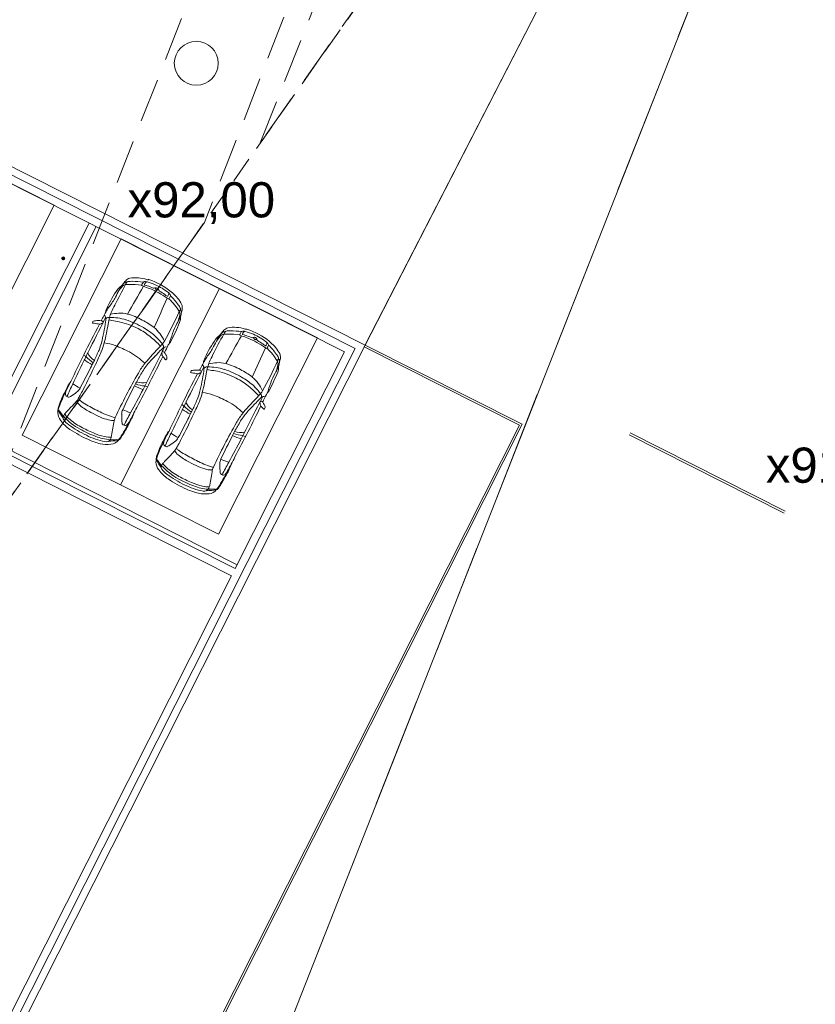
# Model space of a CAD drawing. Header units: metres. Extents: x 6541766 to 6542178, y 5894743 to 5895314.
# Tile 27 of 77: x 6541939 to 6541957, y 5895161 to 5895183. Entities that reach past the tile are written whole.
import ezdxf

# ---------------------------------------------------------------- set-up
doc = ezdxf.new("R2010")
doc.units = ezdxf.units.M
for name, pattern in [('1.0_0.5', [1.5, 1, -0.5]), ('2', [0.9, 0.6, -0.3]), ('DASHED', [0.75, 0.5, -0.25])]:
    doc.linetypes.add(name, pattern=pattern)
for name, color, linetype, lineweight in [('A-BALKONY', 7, 'Continuous', 9), ('A-BUDYNKI', 1, 'Continuous', 30), ('A-OPIS', 4, 'Continuous', 20), ('A-OZNACZENIA', 7, 'Continuous', 15), ('A-PZT', 4, 'Continuous', 9), ('IE - podklad', 8, 'Continuous', 9)]:
    doc.layers.add(name, color=color, linetype=linetype, lineweight=lineweight)
doc.layers.add('A-ZIELŃ - PROJ -B', color=7, linetype='Continuous', lineweight=13, true_color=0x91c200)
doc.layers.add('zadrzewienie  zakrzewienie', color=7, linetype='Continuous')
doc.layers.add('Zakres', color=7, linetype='Continuous')
doc.styles.add('MtXpl_Arial42', font='arial.ttf', dxfattribs={"height": 0.2})
doc.styles.add('MtXpl_Arial44', font='arial.ttf', dxfattribs={"height": 0.2})

# ---------------------------------------------------------------- blocks, each defined once
blk = doc.blocks.new('blok - podklad szary rfqfqw')
at = {"color": 8, "linetype": 'ByBlock', "lineweight": 9}
for p, q in [((6541940.948, 5895177.324), (6541941.166, 5895177.326)), ((6541941.166, 5895177.326), (6541941.314, 5895177.313)), ((6541943.18, 5895176.198), (6541943.398, 5895176.2)), ((6541943.398, 5895176.2), (6541943.546, 5895176.187))]:
    blk.add_line(p, q, dxfattribs=at)
at = {"color": 8, "linetype": 'Continuous', "lineweight": 9}
blk.add_circle((6541942.556, 5895182.356), 0.5, dxfattribs=at)
at = {"color": 8, "linetype": 'ByBlock', "lineweight": 9}
for centre, radius, start, end in [((6541952.823, 5895170.74), 13.578, 150.9963, 153.2126), ((6541940.615, 5895177.55), 0.348, 307.6735, 318.3626), ((6541941.163, 5895177.048), 0.395, 126.654, 143.9539), ((6541939.83, 5895178.133), 1.325, 322.0529, 325.0263), ((6541940.964, 5895177.207), 0.118, 97.7018, 137.1604), ((6541941.242, 5895177.113), 0.418, 126.7249, 141.3061), ((6541940.963, 5895177.327), 0.0527, 73.7972, 132.4717), ((6541941.251, 5895177.19), 0.331, 145.462, 156.0856), ((6541941.007, 5895177.355), 0.0372, 102.4079, 143.3522), ((6541941.062, 5895177.345), 0.124, 98.2475, 124.0206), ((6541941.078, 5895176.984), 0.415, 86.6932, 100.9493), ((6541941.182, 5895176.674), 0.806, 71.743, 99.8714), ((6541941.123, 5895175.858), 1.541, 81.4442, 90.7856), ((6541941.322, 5895177.311), 0.0088, 164.7042, 245.9568), ((6541941.562, 5895177.223), 0.264, 144.8413, 159.9772), ((6541941.374, 5895177.355), 0.0338, 109.6857, 144.7091), ((6541941.396, 5895177.268), 0.124, 69.9119, 105.6816), ((6541941.484, 5895177.295), 0.113, 139.8543, 163.2075), ((6541941.387, 5895177.325), 0.0108, 166.4346, 255.6616), ((6541941.716, 5895178.254), 0.996, 250.544, 254.0262), ((6541941.431, 5895177.342), 0.0425, 80.933, 142.1218), ((6541941.493, 5895177.616), 0.186, 251.6422, 258.6273), ((6541941.255, 5895176.555), 0.849, 64.3541, 77.513), ((6541941.457, 5895177.448), 0.0144, 266.9138, 309.6833), ((6541941.471, 5895177.43), 0.00831, 72.0316, 123.5811), ((6541940.956, 5895175.876), 1.646, 51.4211, 71.6536), ((6541940.989, 5895175.91), 1.546, 52.817, 65.828), ((6541942.934, 5895175.695), 2.647, 144.8415, 155.8119), ((6541936.528, 5895179.198), 4.714, 332.7472, 334.9637), ((6541941.085, 5895176.954), 0.411, 128.7679, 139.9113), ((6541942.174, 5895176.166), 1.715, 139.1784, 144.2848), ((6541941.546, 5895176.829), 0.835, 147.2276, 153.3789), ((6542257.608, 5894997.165), 363.952, 150.33657, 150.45085), ((6541941.525, 5895177.698), 0.446, 242.4589, 247.3184), ((6541938.845, 5895170.317), 7.407, 69.0213, 70.2103), ((6541941.257, 5895176.596), 0.724, 63.835, 75.2088), ((6541940.755, 5895175.412), 1.966, 54.6101, 67.8423), ((6541941.593, 5895177.286), 0.0435, 246.9788, 297.4949), ((6541941.64, 5895177.191), 0.0632, 59.4717, 115.3444), ((6541941.647, 5895177.233), 0.02, 92.2251, 165.9563), ((6541941.659, 5895177.239), 0.0319, 181.498, 223.9562), ((6541941.673, 5895177.252), 0.0514, 223.5826, 279.7166), ((6541941.652, 5895177.201), 0.048, 19.4651, 65.1006), ((6541941.679, 5895177.218), 0.0164, 279.6996, 19.6907), ((6541941.537, 5895177.156), 0.172, 13.6329, 20.9085), ((6541941.734, 5895177.202), 0.0303, 190.5429, 236.9776), ((6541941.283, 5895176.361), 0.924, 53.1865, 61.9655), ((6541942.287, 5895177.691), 0.742, 232.6374, 238.211), ((6541941.755, 5895177.163), 0.184, 326.9753, 338.0407), ((6541941.854, 5895177.045), 0.119, 17.8029, 54.3335), ((6541941.883, 5895177.116), 0.0473, 332.8671, 32.1004), ((6541941.386, 5895176.409), 0.96, 31.6772, 51.657), ((6541939.431, 5895177.736), 1.464, 321.6617, 331.5953), ((6541886.887, 5895201.282), 60.122, 335.49981, 336.19438), ((6541941.942, 5895177.08), 0.0812, 233.7351, 255.9318), ((6541941.901, 5895177.068), 0.00955, 239.8542, 329.4997), ((6541941.925, 5895177.015), 0.0134, 257.3392, 341.8762), ((6541940.995, 5895176.005), 1.369, 30.9739, 46.7999), ((6541947.249, 5895174.395), 5.92, 153.1566, 153.7821), ((6541941.952, 5895177.075), 0.0162, 334.8862, 21.5381), ((6541940.982, 5895176.062), 1.412, 34.5445, 45.7122), ((6541942.038, 5895176.8), 0.2, 352.4136, 34.3621), ((6541945.742, 5895173.786), 5.997, 150.6343, 153.0573), ((6541940.773, 5895176.639), 0.289, 150.9479, 173.1771), ((6541941.107, 5895176.422), 0.666, 142.4813, 152.8011), ((6541941.288, 5895176.407), 0.725, 156.9265, 166.3646), ((6541940.901, 5895174.957), 1.721, 93.7164, 99.8537), ((6541945.708, 5895174.357), 5.597, 153.4367, 155.3466), ((6541940.822, 5895175.933), 0.743, 76.5909, 92.5269), ((6541940.583, 5895175.18), 1.532, 60.9142, 74.4075), ((6541934.575, 5895180.104), 8.317, 330.726, 335.9162), ((6541941.914, 5895176.666), 0.304, 23.9164, 40.4627), ((6541937.99, 5895178.539), 4.562, 336.3566, 337.1358), ((6541942.052, 5895176.652), 0.13, 348.9319, 26.2877), ((6541941.937, 5895176.694), 0.276, 334.1128, 6.028), ((6541942.168, 5895176.777), 0.0269, 337.3985, 27.3484), ((6541942.156, 5895176.724), 0.0565, 358.5026, 48.3534), ((6541942.685, 5895176.573), 0.482, 162.1507, 168.2498), ((6541941.85, 5895176.822), 0.389, 344.8433, 352.9035), ((6541961.623, 5895165.129), 24.084, 152.0333, 153.8952), ((6541990.961, 5895150.358), 56.868, 152.6877, 153.5478), ((6541940.238, 5895176.458), 0.0425, 154.4032, 183.647), ((6541940.201, 5895176.455), 0.00586, 173.5922, 267.7261), ((6541940.235, 5895176.459), 0.0396, 117.3669, 153.0892), ((6541940.429, 5895177.773), 1.343, 260.2247, 261.4986), ((6541940.262, 5895176.381), 0.122, 90.768, 111.7526), ((6541940.015, 5895174.798), 1.66, 78.2989, 82.5644), ((6541940.317, 5895176.096), 0.411, 88.2597, 97.9812), ((6541940.334, 5895175.909), 0.597, 84.0809, 90.4591), ((6541940.365, 5895176.451), 0.0304, 244.606, 322.1704), ((6541940.407, 5895176.41), 0.0286, 81.5385, 128.7153), ((6541940.389, 5895176.432), 0.0711, 59.4184, 84.3011), ((6541936.156, 5895177.084), 4.378, 345.6279, 352.0772), ((6541940.409, 5895176.466), 0.0281, 274.4925, 326.7644), ((6541940.407, 5895176.468), 0.0312, 326.4695, 54.0381), ((6541942.052, 5895175.74), 1.769, 151.7513, 155.9693), ((6541940.406, 5895176.552), 0.0912, 16.0976, 54.039), ((6541940.198, 5895176.534), 0.299, 349.6838, 8.3638), ((6541940.588, 5895176.46), 0.124, 107.1223, 136.9814), ((6541945.949, 5895175.314), 5.511, 168.3955, 170.545), ((6541942.982, 5895175.977), 2.473, 165.9351, 169.621), ((6541940.568, 5895176.508), 0.0718, 77.1636, 103.4208), ((6541940.69, 5895176.897), 0.394, 252.2748, 262.3775), ((6541940.608, 5895175.434), 1.144, 72.2014, 91.1899), ((6541938.401, 5895161.885), 14.792, 80.6548, 81.3015), ((6541940.407, 5895174.729), 1.795, 62.6038, 77.2692), ((6541940.154, 5895174.197), 2.462, 60.8251, 70.9669), ((6541940.535, 5895174.959), 1.749, 52.6704, 63.0759), ((6541938.651, 5895177.842), 3.784, 331.4013, 338.6038), ((6541943.367, 5895175.744), 1.431, 151.0155, 160.8095), ((6541938.945, 5895178.154), 3.606, 331.5595, 333.9945), ((6541938.39, 5895177.566), 3.904, 343.9419, 346.0894), ((6541941.963, 5895176.555), 0.231, 336.1971, 0.9515), ((6541942.459, 5895176.549), 0.265, 166.3701, 177.9414), ((6541936.269, 5895177.083), 4.33, 345.4753, 348.4915), ((6541940.477, 5895174.877), 1.632, 50.859, 62.4079), ((6541940.443, 5895174.78), 1.812, 49.7379, 59.7929), ((6541940.986, 5895175.648), 0.93, 24.6741, 48.9709), ((6541957.448, 5895170.973), 16.298, 161.2428, 162.1119), ((6541955.055, 5895169.614), 13.578, 150.9963, 153.2126), ((6541942.847, 5895176.424), 0.348, 307.6735, 318.3626), ((6541943.395, 5895175.923), 0.395, 126.654, 143.9539), ((6541942.062, 5895177.008), 1.325, 322.0529, 325.0263), ((6541943.196, 5895176.081), 0.118, 97.7018, 137.1604), ((6541943.474, 5895175.987), 0.418, 126.7249, 141.3061), ((6541943.195, 5895176.201), 0.0527, 73.7972, 132.4717), ((6541943.483, 5895176.064), 0.331, 145.462, 156.0856), ((6541943.24, 5895176.229), 0.0372, 102.4079, 143.3522), ((6541943.294, 5895176.219), 0.124, 98.2475, 124.0206), ((6541943.31, 5895175.858), 0.415, 86.6932, 100.9493), ((6541943.414, 5895175.548), 0.806, 71.743, 99.8714), ((6541943.355, 5895174.732), 1.541, 81.4442, 90.7856), ((6541943.794, 5895176.097), 0.264, 144.8413, 159.9772), ((6541943.606, 5895176.229), 0.0338, 109.6857, 144.7091), ((6541943.628, 5895176.142), 0.124, 69.9119, 105.6816), ((6541943.716, 5895176.169), 0.113, 139.8543, 163.2075), ((6541943.619, 5895176.199), 0.0108, 166.4346, 255.6616), ((6541943.664, 5895176.216), 0.0425, 80.933, 142.1218), ((6541943.725, 5895176.49), 0.186, 251.6422, 258.6273), ((6541943.487, 5895175.429), 0.849, 64.3541, 77.513), ((6541943.689, 5895176.322), 0.0144, 266.9138, 309.6833), ((6541943.703, 5895176.304), 0.00831, 72.0316, 123.5811), ((6541943.188, 5895174.75), 1.646, 51.4211, 71.6536), ((6541943.221, 5895174.784), 1.546, 52.817, 65.828), ((6541939.172, 5895176.321), 1.268, 337.5439, 345.1731), ((6541939.277, 5895176.277), 1.216, 336.696, 346.7109), ((6541940.352, 5895174.956), 1.047, 69.7307, 84.0219), ((6541940.027, 5895174.297), 2.366, 43.5203, 51.2583), ((6541939.843, 5895174.386), 2.508, 39.2625, 45.0905), ((6541941.261, 5895176.4), 0.676, 315.4871, 327.4462), ((6541941.72, 5895175.912), 0.0895, 344.8523, 43.4823), ((6541942.005, 5895175.905), 0.0996, 131.7349, 149.45), ((6541941.783, 5895176.122), 0.211, 317.4299, 334.4208), ((6541945.166, 5895174.569), 2.647, 144.8415, 155.8119), ((6541938.76, 5895178.072), 4.714, 332.7472, 334.9637), ((6541943.317, 5895175.828), 0.411, 128.7679, 139.9113), ((6541944.406, 5895175.04), 1.715, 139.1784, 144.2848), ((6541943.778, 5895175.703), 0.835, 147.2276, 153.3789), ((6542259.84, 5894996.039), 363.952, 150.33657, 150.45085), ((6541943.554, 5895176.185), 0.0088, 164.7042, 245.9568), ((6541943.757, 5895176.572), 0.446, 242.4589, 247.3184), ((6541941.077, 5895169.191), 7.407, 69.0213, 70.2103), ((6541943.948, 5895177.128), 0.996, 250.544, 254.0262), ((6541943.489, 5895175.47), 0.724, 63.835, 75.2088), ((6541942.988, 5895174.286), 1.966, 54.6101, 67.8423), ((6541943.825, 5895176.16), 0.0435, 246.9788, 297.4949), ((6541943.872, 5895176.065), 0.0632, 59.4717, 115.3444), ((6541943.879, 5895176.108), 0.02, 92.2251, 165.9563), ((6541943.891, 5895176.113), 0.0319, 181.498, 223.9562), ((6541943.906, 5895176.126), 0.0514, 223.5826, 279.7166), ((6541943.884, 5895176.076), 0.048, 19.4651, 65.1006), ((6541943.911, 5895176.092), 0.0164, 279.6996, 19.6907), ((6541943.769, 5895176.03), 0.172, 13.6329, 20.9085), ((6541943.966, 5895176.076), 0.0303, 190.5429, 236.9776), ((6541943.515, 5895175.235), 0.924, 53.1865, 61.9655), ((6541944.519, 5895176.565), 0.742, 232.6374, 238.211), ((6541943.987, 5895176.037), 0.184, 326.9753, 338.0407), ((6541944.086, 5895175.919), 0.119, 17.8029, 54.3335), ((6541944.115, 5895175.99), 0.0473, 332.8671, 32.1004), ((6541943.618, 5895175.283), 0.96, 31.6772, 51.657), ((6541940.447, 5895175.939), 0.397, 205.0164, 238.1567), ((6541928.665, 5895180.942), 12.746, 335.2284, 336.3888), ((6541933.775, 5895178.665), 7.215, 334.1471, 336.563), ((6541939.612, 5895173.08), 3.064, 62.3211, 68.901), ((6541940.283, 5895174.406), 1.578, 45.6627, 61.5549), ((6542191.938, 5895048.931), 280.49, 153.11271, 153.30425), ((6541948.251, 5895169.65), 9.042, 136.0384, 139.3976), ((6541939.444, 5895177.864), 3.069, 314.859, 317.4675), ((6541942.745, 5895174.845), 1.404, 131.9651, 137.753), ((6541941.796, 5895175.769), 0.028, 112.7115, 207.8599), ((6541941.684, 5895175.709), 0.099, 20.8802, 28.3504), ((6541938.57, 5895177.56), 3.662, 331.038, 333.0954), ((6541941.8, 5895175.774), 0.0261, 73.6979, 124.6834), ((6541941.844, 5895175.851), 0.0526, 98.6688, 134.6278), ((6541941.787, 5895175.745), 0.0571, 35.4742, 69.7522), ((6541461.466, 5895406.486), 532.897, 334.34629, 334.36741), ((6541941.191, 5895175.346), 0.775, 27.9514, 33.9403), ((6541941.862, 5895175.805), 0.102, 71.9863, 104.8708), ((6541941.663, 5895176.61), 1.464, 321.6617, 331.5953), ((6541889.119, 5895200.156), 60.122, 335.49981, 336.19438), ((6541944.174, 5895175.954), 0.0812, 233.7351, 255.9318), ((6541944.133, 5895175.942), 0.00955, 239.8542, 329.4997), ((6541944.157, 5895175.889), 0.0134, 257.3392, 341.8762), ((6541943.227, 5895174.879), 1.369, 30.9739, 46.7999), ((6541949.481, 5895173.269), 5.92, 153.1566, 153.7821), ((6541944.184, 5895175.949), 0.0162, 334.8862, 21.5381), ((6541943.214, 5895174.936), 1.412, 34.5445, 45.7122), ((6541944.27, 5895175.675), 0.2, 352.4136, 34.3621), ((6541969.397, 5895161.156), 32.813, 153.6371, 154.8141), ((6542013.01, 5895140.208), 81.133, 154.15563, 154.55164), ((6541935.672, 5895177.718), 4.822, 333.6314, 335.1262), ((6541940.147, 5895175.879), 0.215, 225.3267, 242.0253), ((6541941.344, 5895177.573), 2.371, 235.7658, 240.8159), ((6541941.229, 5895176.894), 1.688, 225.5159, 232.8757), ((6541920.467, 5895185.493), 22.107, 332.8152, 333.2647), ((6541951.749, 5895169.794), 12.894, 153.2271, 153.4946), ((6541904.416, 5895194.018), 41.629, 332.091, 333.8779), ((6541942.76, 5895174.455), 1.747, 141.8399, 150.6154), ((6541943.108, 5895174.152), 2.146, 134.3018, 141.1263), ((6541941.798, 5895175.725), 0.0227, 164.5403, 203.7974), ((6541941.755, 5895175.739), 0.0223, 341.1539, 15.6553), ((6541941.152, 5895175.338), 0.73, 28.7442, 31.1682), ((6541940.303, 5895174.319), 2.024, 40.162, 42.6123), ((6541941.886, 5895175.655), 0.0473, 219.9721, 234.5682), ((6541941.862, 5895175.621), 0.00607, 230.1993, 299.1944), ((6541941.846, 5895175.648), 0.0381, 300.8253, 347.7965), ((6541941.795, 5895175.665), 0.0916, 344.1978, 28.4828), ((6541947.974, 5895172.66), 5.997, 150.6343, 153.0573), ((6541943.005, 5895175.513), 0.289, 150.9479, 173.1771), ((6541943.34, 5895175.296), 0.666, 142.4813, 152.8011), ((6541943.52, 5895175.281), 0.725, 156.9265, 166.3646), ((6541943.133, 5895173.831), 1.721, 93.7164, 99.8537), ((6541947.94, 5895173.231), 5.597, 153.4367, 155.3466), ((6541943.054, 5895174.807), 0.743, 76.5909, 92.5269), ((6541942.815, 5895174.054), 1.532, 60.9142, 74.4075), ((6541936.808, 5895178.978), 8.317, 330.726, 335.9162), ((6541944.146, 5895175.54), 0.304, 23.9164, 40.4627), ((6541940.222, 5895177.413), 4.562, 336.3566, 337.1358), ((6541944.284, 5895175.526), 0.13, 348.9319, 26.2877), ((6541944.169, 5895175.568), 0.276, 334.1128, 6.028), ((6541944.4, 5895175.651), 0.0269, 337.3985, 27.3484), ((6541944.388, 5895175.598), 0.0565, 358.5026, 48.3534), ((6541944.917, 5895175.447), 0.482, 162.1507, 168.2498), ((6541944.082, 5895175.696), 0.389, 344.8433, 352.9035), ((6541928.781, 5895181.033), 12.675, 331.4269, 333.5782), ((6541929.081, 5895180.65), 12.307, 332.3387, 335.3618), ((6541951.994, 5895169.084), 12.429, 149.9274, 155.1845), ((6541942.619, 5895174.552), 1.514, 141.2854, 152.3097), ((6541963.856, 5895164.003), 24.084, 152.0333, 153.8952), ((6541993.193, 5895149.232), 56.868, 152.6877, 153.5478), ((6541942.47, 5895175.332), 0.0425, 154.4032, 183.647), ((6541942.433, 5895175.329), 0.00586, 173.5922, 267.7261), ((6541942.467, 5895175.333), 0.0396, 117.3669, 153.0892), ((6541942.661, 5895176.647), 1.343, 260.2247, 261.4986), ((6541942.494, 5895175.255), 0.122, 90.768, 111.7526), ((6541942.247, 5895173.672), 1.66, 78.2989, 82.5644), ((6541942.549, 5895174.97), 0.411, 88.2597, 97.9812), ((6541942.566, 5895174.784), 0.597, 84.0809, 90.4591), ((6541942.597, 5895175.325), 0.0304, 244.606, 322.1704), ((6541942.639, 5895175.284), 0.0286, 81.5385, 128.7153), ((6541942.621, 5895175.306), 0.0711, 59.4184, 84.3011), ((6541938.389, 5895175.958), 4.378, 345.6279, 352.0772), ((6541942.641, 5895175.341), 0.0281, 274.4925, 326.7644), ((6541942.639, 5895175.342), 0.0312, 326.4695, 54.0381), ((6541944.285, 5895174.614), 1.769, 151.7513, 155.9693), ((6541942.639, 5895175.426), 0.0912, 16.0976, 54.039), ((6541942.43, 5895175.408), 0.299, 349.6838, 8.3638), ((6541942.82, 5895175.334), 0.124, 107.1223, 136.9814), ((6541945.214, 5895174.851), 2.473, 165.9351, 169.621), ((6541942.8, 5895175.382), 0.0718, 77.1636, 103.4208), ((6541942.922, 5895175.771), 0.394, 252.2748, 262.3775), ((6541942.84, 5895174.308), 1.144, 72.2014, 91.1899), ((6541940.633, 5895160.759), 14.792, 80.6548, 81.3015), ((6541942.639, 5895173.603), 1.795, 62.6038, 77.2692), ((6541942.387, 5895173.071), 2.462, 60.8251, 70.9669), ((6541942.767, 5895173.833), 1.749, 52.6704, 63.0759), ((6541940.883, 5895176.716), 3.784, 331.4013, 338.6038), ((6541945.599, 5895174.618), 1.431, 151.0155, 160.8095), ((6541941.177, 5895177.028), 3.606, 331.5595, 333.9945), ((6541940.622, 5895176.44), 3.904, 343.9419, 346.0894), ((6541944.195, 5895175.429), 0.231, 336.1971, 0.9515), ((6541944.691, 5895175.423), 0.265, 166.3701, 177.9414), ((6541941.221, 5895174.13), 1.819, 148.5356, 155.1209), ((6541942.807, 5895173.423), 3.537, 151.3414, 155.1219), ((6541939.843, 5895174.968), 0.206, 132.6629, 147.4665), ((6541943.598, 5895173.845), 2.715, 148.6986, 154.3583), ((6541941.344, 5895175.512), 0.424, 249.8648, 280.9126), ((6541938.501, 5895175.957), 4.33, 345.4753, 348.4915), ((6541948.181, 5895174.188), 5.511, 168.3955, 170.545), ((6541942.71, 5895173.751), 1.632, 50.859, 62.4079), ((6541942.675, 5895173.654), 1.812, 49.7379, 59.7929), ((6541943.218, 5895174.522), 0.93, 24.6741, 48.9709), ((6541959.68, 5895169.847), 16.298, 161.2428, 162.1119), ((6541941.883, 5895173.713), 2.597, 152.9348, 161.3934), ((6541943.509, 5895172.959), 4.371, 153.4774, 158.8821), ((6541939.819, 5895174.811), 0.242, 155.5464, 172.2555), ((6541950.846, 5895169.771), 12.297, 154.4727, 155.9646), ((6541938.963, 5895176.007), 1.426, 300.9561, 307.4738), ((6541940.413, 5895175.974), 1.121, 233.7254, 243.4867), ((6541939.695, 5895175.074), 0.24, 304.254, 334.6961), ((6541938.173, 5895175.794), 2.001, 330.4519, 334.6279), ((6541952.731, 5895168.937), 13.081, 152.2899, 154.9281), ((6541923.284, 5895184.305), 20.345, 330.9064, 332.5999), ((6541941.728, 5895176.185), 1.301, 243.6319, 252.9478), ((6541941.435, 5895175.756), 0.738, 249.1733, 266.1381), ((6541941.488, 5895175.215), 0.221, 242.2787, 258.8215), ((6541941.404, 5895175.196), 1.268, 337.5439, 345.1731), ((6541941.509, 5895175.151), 1.216, 336.696, 346.7109), ((6541942.584, 5895173.83), 1.047, 69.7307, 84.0219), ((6541942.259, 5895173.171), 2.366, 43.5203, 51.2583), ((6541942.075, 5895173.261), 2.508, 39.2625, 45.0905), ((6541943.493, 5895175.274), 0.676, 315.4871, 327.4462), ((6541944.237, 5895174.779), 0.0996, 131.7349, 149.45), ((6541944.015, 5895174.996), 0.211, 317.4299, 334.4208), ((6541939.647, 5895174.84), 0.0683, 177.3823, 242.436), ((6541939.677, 5895174.871), 0.11, 235.9895, 251.4939), ((6541939.652, 5895174.79), 0.0255, 246.8262, 287.9815), ((6541939.553, 5895175.025), 0.281, 292.4255, 300.7395), ((6541937.481, 5895176.709), 3.11, 315.6534, 319.075), ((6541939.375, 5895175.036), 0.583, 321.4249, 327.9673), ((6541940.283, 5895174.981), 0.548, 214.3356, 227.4921), ((6541946.906, 5895170.868), 8.025, 150.6026, 151.263), ((6541939.525, 5895174.258), 0.581, 47.6273, 53.6614), ((6541940.425, 5895175.296), 0.792, 230.1029, 242.5913), ((6541942.679, 5895174.813), 0.397, 205.0164, 238.1567), ((6541930.897, 5895179.816), 12.746, 335.2284, 336.3888), ((6541936.007, 5895177.539), 7.215, 334.1471, 336.563), ((6541941.844, 5895171.954), 3.064, 62.3211, 68.901), ((6541942.515, 5895173.28), 1.578, 45.6627, 61.5549), ((6542194.17, 5895047.805), 280.49, 153.11271, 153.30425), ((6541950.483, 5895168.524), 9.042, 136.0384, 139.3976), ((6541941.676, 5895176.738), 3.069, 314.859, 317.4675), ((6541944.977, 5895173.719), 1.404, 131.9651, 137.753), ((6541944.028, 5895174.643), 0.028, 112.7115, 207.8599), ((6541943.916, 5895174.583), 0.099, 20.8802, 28.3504), ((6541940.802, 5895176.434), 3.662, 331.038, 333.0954), ((6541943.952, 5895174.786), 0.0895, 344.8523, 43.4823), ((6541944.032, 5895174.648), 0.0261, 73.6979, 124.6834), ((6541944.076, 5895174.725), 0.0526, 98.6688, 134.6278), ((6541944.019, 5895174.619), 0.0571, 35.4742, 69.7522), ((6541463.698, 5895405.36), 532.897, 334.34629, 334.36741), ((6541943.423, 5895174.22), 0.775, 27.9514, 33.9403), ((6541944.094, 5895174.679), 0.102, 71.9863, 104.8708), ((6541940.111, 5895174.329), 0.71, 163.2232, 173.2026), ((6541939.672, 5895174.413), 0.265, 179.9171, 220.2132), ((6541939.839, 5895174.445), 0.429, 166.936, 180.079), ((6541940.29, 5895174.91), 0.981, 206.8216, 218.8539), ((6541939.412, 5895174.438), 0.0345, 46.0264, 82.8238), ((6541939.311, 5895174.339), 0.176, 33.8969, 44.7969), ((6541940.184, 5895174.886), 0.855, 211.6511, 220.4137), ((6541939.892, 5895174.146), 0.405, 133.2243, 143.2896), ((6541880.022, 5895231.281), 82.353, 316.35438, 316.44516), ((6541940.733, 5895175.572), 1.289, 230.4994, 243.3385), ((6541942.763, 5895179.383), 5.501, 240.564, 244.2114), ((6541941.415, 5895176.7), 2.605, 241.0683, 246.5646), ((6541941.136, 5895175.918), 1.674, 242.7546, 249.1127), ((6541941.146, 5895174.364), 0.288, 156.0546, 177.2482), ((6541942.148, 5895177.528), 3.3, 247.4595, 250.7928), ((6541979.755, 5895153.884), 43.801, 152.0522, 152.4743), ((6540056.455, 5896160.77), 2127.191, 332.368053, 332.37816), ((6541971.629, 5895160.03), 32.813, 153.6371, 154.8141), ((6542015.242, 5895139.082), 81.133, 154.15563, 154.55164), ((6541937.904, 5895176.592), 4.822, 333.6314, 335.1262), ((6541942.379, 5895174.753), 0.215, 225.3267, 242.0253), ((6541943.576, 5895176.447), 2.371, 235.7658, 240.8159), ((6541943.462, 5895175.768), 1.688, 225.5159, 232.8757), ((6541922.699, 5895184.367), 22.107, 332.8152, 333.2647), ((6541953.981, 5895168.668), 12.894, 153.2271, 153.4946), ((6541906.648, 5895192.892), 41.629, 332.091, 333.8779), ((6541944.992, 5895173.329), 1.747, 141.8399, 150.6154), ((6541945.34, 5895173.026), 2.146, 134.3018, 141.1263), ((6541944.03, 5895174.599), 0.0227, 164.5403, 203.7974), ((6541943.987, 5895174.613), 0.0223, 341.1539, 15.6553), ((6541943.384, 5895174.212), 0.73, 28.7442, 31.1682), ((6541942.535, 5895173.193), 2.024, 40.162, 42.6123), ((6541944.118, 5895174.529), 0.0473, 219.9721, 234.5682), ((6541944.094, 5895174.495), 0.00607, 230.1993, 299.1944), ((6541944.078, 5895174.522), 0.0381, 300.8253, 347.7965), ((6541944.027, 5895174.539), 0.0916, 344.1978, 28.4828), ((6541940.112, 5895174.681), 0.779, 214.3547, 236.5987), ((6541939.617, 5895174.296), 0.0908, 154.2507, 207.9256), ((6541940.588, 5895175.296), 1.428, 222.4417, 241.8857), ((6541940.004, 5895174.084), 0.532, 145.1511, 151.7617), ((6541939.974, 5895174.58), 0.545, 216.7331, 234.3245), ((6541940.013, 5895174.7), 0.551, 215.259, 229.3185), ((6541940.574, 5895175.311), 1.38, 228.2117, 242.1877), ((6541940.738, 5895175.1), 0.868, 245.5666, 258.2237), ((6541940.998, 5895175.52), 1.253, 248.5547, 256.8196), ((6541940.667, 5895174.645), 0.409, 254.9685, 273.4736), ((6541931.377, 5895175.737), 9.433, 348.4725, 350.5628), ((6541941.248, 5895174.093), 0.575, 158.8292, 170.2468), ((6541934.693, 5895177.565), 7.174, 328.7, 332.0274), ((6541943.069, 5895174.374), 2.21, 179.9054, 185.356), ((6541940.702, 5895174.4), 0.383, 315.7967, 328.5556), ((6541938.217, 5895175.63), 3.171, 330.7614, 335.4789), ((6541940.764, 5895174.485), 0.378, 333.1936, 346.8126), ((6541931.013, 5895179.907), 12.675, 331.4269, 333.5782), ((6541931.313, 5895179.524), 12.307, 332.3387, 335.3618), ((6541954.226, 5895167.958), 12.429, 149.9274, 155.1845), ((6541944.851, 5895173.426), 1.514, 141.2854, 152.3097), ((6541941.16, 5895176.204), 2.556, 233.9719, 244.428), ((6541941.097, 5895176.116), 2.519, 235.8656, 246.754), ((6541941.179, 5895176.319), 2.61, 241.023, 249.5883), ((6541941.46, 5895176.853), 3.158, 241.0228, 246.7743), ((6541938.362, 5895175.483), 2.973, 326.2433, 331.8768), ((6541940.903, 5895174.174), 0.036, 190.5336, 224.3549), ((6541940.973, 5895174.257), 0.144, 228.7799, 245.1104), ((6541940.939, 5895174.185), 0.0643, 245.4915, 306.0851), ((6541945.039, 5895172.297), 3.537, 151.3414, 155.1219), ((6541942.075, 5895173.842), 0.206, 132.6629, 147.4665), ((6541945.83, 5895172.719), 2.715, 148.6986, 154.3583), ((6541943.576, 5895174.386), 0.424, 249.8648, 280.9126), ((6541940.779, 5895175.341), 1.614, 243.3946, 259.3126), ((6541940.745, 5895175.196), 1.536, 245.2573, 255.8911), ((6541940.76, 5895175.18), 1.344, 246.0755, 257.339), ((6541940.676, 5895174.899), 1.104, 248.363, 265.7021), ((6541940.606, 5895174.437), 0.585, 256.0805, 271.2824), ((6541940.508, 5895173.869), 0.117, 255.8983, 290.2472), ((6541940.475, 5895173.888), 0.149, 299.7455, 345.7604), ((6541940.506, 5895175.596), 1.833, 271.558, 278.5276), ((6541940.661, 5895175.242), 1.445, 267.3223, 273.2787), ((6541940.601, 5895173.92), 0.224, 273.8775, 322.318), ((6541940.748, 5895173.745), 0.0545, 61.8019, 94.549), ((6541940.753, 5895173.758), 0.0406, 46.7757, 59.9701), ((6541940.717, 5895173.911), 0.142, 295.7138, 325.6135), ((6541940.569, 5895173.938), 0.26, 323.5739, 329.1969), ((6541940.857, 5895173.763), 0.0772, 128.1653, 147.1446), ((6541940.773, 5895173.869), 0.0583, 308.3859, 328.0207), ((6541944.115, 5895172.587), 2.597, 152.9348, 161.3934), ((6541945.741, 5895171.833), 4.371, 153.4774, 158.8821), ((6541943.453, 5895173.004), 1.819, 148.5356, 155.1209), ((6541942.051, 5895173.685), 0.242, 155.5464, 172.2555), ((6541953.078, 5895168.645), 12.297, 154.4727, 155.9646), ((6541941.195, 5895174.881), 1.426, 300.9561, 307.4738), ((6541942.645, 5895174.848), 1.121, 233.7254, 243.4867), ((6541941.927, 5895173.948), 0.24, 304.254, 334.6961), ((6541940.405, 5895174.668), 2.001, 330.4519, 334.6279), ((6541954.963, 5895167.811), 13.081, 152.2899, 154.9281), ((6541925.516, 5895183.179), 20.345, 330.9064, 332.5999), ((6541943.96, 5895175.059), 1.301, 243.6319, 252.9478), ((6541943.667, 5895174.63), 0.738, 249.1733, 266.1381), ((6541943.72, 5895174.089), 0.221, 242.2787, 258.8215), ((6541940.522, 5895174.403), 0.712, 257.7542, 277.5902), ((6541941.879, 5895173.715), 0.0683, 177.3823, 242.436), ((6541941.909, 5895173.745), 0.11, 235.9895, 251.4939), ((6541941.884, 5895173.664), 0.0255, 246.8262, 287.9815), ((6541941.785, 5895173.9), 0.281, 292.4255, 300.7395), ((6541939.713, 5895175.583), 3.11, 315.6534, 319.075), ((6541941.607, 5895173.91), 0.583, 321.4249, 327.9673), ((6541942.515, 5895173.855), 0.548, 214.3356, 227.4921), ((6541949.138, 5895169.742), 8.025, 150.6026, 151.263), ((6541941.757, 5895173.132), 0.581, 47.6273, 53.6614), ((6541942.657, 5895174.17), 0.792, 230.1029, 242.5913), ((6541942.344, 5895173.203), 0.71, 163.2232, 173.2026), ((6541941.904, 5895173.287), 0.265, 179.9171, 220.2132), ((6541942.071, 5895173.319), 0.429, 166.936, 180.079), ((6541942.522, 5895173.784), 0.981, 206.8216, 218.8539), ((6541941.644, 5895173.312), 0.0345, 46.0264, 82.8238), ((6541941.543, 5895173.213), 0.176, 33.8969, 44.7969), ((6541942.417, 5895173.76), 0.855, 211.6511, 220.4137), ((6541942.124, 5895173.02), 0.405, 133.2243, 143.2896), ((6541882.254, 5895230.155), 82.353, 316.35438, 316.44516), ((6541942.965, 5895174.446), 1.289, 230.4994, 243.3385), ((6541944.995, 5895178.257), 5.501, 240.564, 244.2114), ((6541943.647, 5895175.574), 2.605, 241.0683, 246.5646), ((6541943.369, 5895174.792), 1.674, 242.7546, 249.1127), ((6541943.378, 5895173.238), 0.288, 156.0546, 177.2482), ((6541944.38, 5895176.402), 3.3, 247.4595, 250.7928), ((6541981.987, 5895152.758), 43.801, 152.0522, 152.4743), ((6540058.687, 5896159.644), 2127.191, 332.368053, 332.37816), ((6541942.345, 5895173.556), 0.779, 214.3547, 236.5987), ((6541941.849, 5895173.17), 0.0908, 154.2507, 207.9256), ((6541942.82, 5895174.17), 1.428, 222.4417, 241.8857), ((6541942.236, 5895172.958), 0.532, 145.1511, 151.7617), ((6541942.206, 5895173.454), 0.545, 216.7331, 234.3245), ((6541942.246, 5895173.574), 0.551, 215.259, 229.3185), ((6541942.806, 5895174.185), 1.38, 228.2117, 242.1877), ((6541942.97, 5895173.974), 0.868, 245.5666, 258.2237), ((6541943.23, 5895174.394), 1.253, 248.5547, 256.8196), ((6541942.899, 5895173.519), 0.409, 254.9685, 273.4736), ((6541933.609, 5895174.611), 9.433, 348.4725, 350.5628), ((6541943.48, 5895172.967), 0.575, 158.8292, 170.2468), ((6541936.925, 5895176.439), 7.174, 328.7, 332.0274), ((6541945.301, 5895173.248), 2.21, 179.9054, 185.356), ((6541942.934, 5895173.274), 0.383, 315.7967, 328.5556), ((6541940.449, 5895174.504), 3.171, 330.7614, 335.4789), ((6541942.996, 5895173.359), 0.378, 333.1936, 346.8126), ((6541943.392, 5895175.078), 2.556, 233.9719, 244.428), ((6541943.329, 5895174.99), 2.519, 235.8656, 246.754), ((6541943.411, 5895175.193), 2.61, 241.023, 249.5883), ((6541943.692, 5895175.727), 3.158, 241.0228, 246.7743), ((6541940.594, 5895174.357), 2.973, 326.2433, 331.8768), ((6541943.135, 5895173.048), 0.036, 190.5336, 224.3549), ((6541943.205, 5895173.131), 0.144, 228.7799, 245.1104), ((6541943.171, 5895173.059), 0.0643, 245.4915, 306.0851), ((6541943.011, 5895174.216), 1.614, 243.3946, 259.3126), ((6541942.977, 5895174.07), 1.536, 245.2573, 255.8911), ((6541942.992, 5895174.054), 1.344, 246.0755, 257.339), ((6541942.908, 5895173.773), 1.104, 248.363, 265.7021), ((6541942.838, 5895173.311), 0.585, 256.0805, 271.2824), ((6541942.74, 5895172.743), 0.117, 255.8983, 290.2472), ((6541942.707, 5895172.762), 0.149, 299.7455, 345.7604), ((6541942.738, 5895174.47), 1.833, 271.558, 278.5276), ((6541942.893, 5895174.116), 1.445, 267.3223, 273.2787), ((6541942.833, 5895172.794), 0.224, 273.8775, 322.318), ((6541942.98, 5895172.619), 0.0545, 61.8019, 94.549), ((6541942.985, 5895172.632), 0.0406, 46.7757, 59.9701), ((6541942.949, 5895172.785), 0.142, 295.7138, 325.6135), ((6541942.801, 5895172.812), 0.26, 323.5739, 329.1969), ((6541943.089, 5895172.637), 0.0772, 128.1653, 147.1446), ((6541943.005, 5895172.743), 0.0583, 308.3859, 328.0207), ((6541942.754, 5895173.277), 0.712, 257.7542, 277.5902)]:
    blk.add_arc(centre, radius, start, end, dxfattribs=at)
at = {"color": 8, "linetype": 'Continuous', "lineweight": 9, "extrusion": (0, 0, -1)}
for points in [[(-6541939.498, 5895177.888), (-6541939.498, 5895177.952), (-6541939.485, 5895177.92)], [(-6541939.498, 5895177.952), (-6541939.53, 5895177.875), (-6541939.53, 5895177.965)], [(-6541939.498, 5895177.952), (-6541939.498, 5895177.888), (-6541939.53, 5895177.875)], [(-6541939.53, 5895177.965), (-6541939.53, 5895177.875), (-6541939.562, 5895177.888)], [(-6541939.53, 5895177.965), (-6541939.562, 5895177.888), (-6541939.562, 5895177.952)], [(-6541939.562, 5895177.952), (-6541939.562, 5895177.888), (-6541939.575, 5895177.92)]]:
    blk.add_solid(points, dxfattribs=at)
at = {"layer": 'A-BALKONY', "color": 8, "lineweight": 9}
for p, q in [((6541946.372, 5895175.906), (6541949.902, 5895174.125)), ((6541946.394, 5895175.951), (6541949.965, 5895174.149)), ((6541949.902, 5895174.125), (6541929.123, 5895132.952)), ((6541949.965, 5895174.149), (6541929.149, 5895132.882)), ((6541952.396, 5895173.909), (6541955.925, 5895172.129)), ((6541952.419, 5895173.954), (6541955.948, 5895172.174))]:
    blk.add_line(p, q, dxfattribs=at)
at = {"layer": 'A-BUDYNKI', "color": 8, "lineweight": 9}
for p, q in [((6541934.323, 5895182.04), (6541946.394, 5895175.951)), ((6541934.398, 5895181.811), (6541946.166, 5895175.875)), ((6541934.478, 5895181.57), (6541945.924, 5895175.796)), ((6541940.121, 5895178.723), (6541937.635, 5895173.795)), ((6541940.281, 5895178.642), (6541937.795, 5895173.714)), ((6541931.992, 5895176.641), (6541943.438, 5895170.867)), ((6541931.91, 5895176.481), (6541943.357, 5895170.707)), ((6541946.166, 5895175.875), (6541926.854, 5895137.59)), ((6541946.394, 5895175.951), (6541926.929, 5895137.362)), ((6541945.924, 5895175.796), (6541943.438, 5895170.867)), ((6541937.84, 5895173.803), (6541943.483, 5895170.957)), ((6541943.357, 5895170.707), (6541926.774, 5895137.832))]:
    blk.add_line(p, q, dxfattribs=at)
at = {"layer": 'A-OZNACZENIA', "color": 8, "linetype": 'DASHED', "lineweight": 9, "ltscale": 5}
blk.add_line((6541990.13, 5895276.02), (6541927.31, 5895116.37), dxfattribs=at)
at = {"layer": 'A-PZT', "color": 8, "lineweight": 9}
for p, q in [((6541946.392, 5895175.952), (6541963.853, 5895209.909)), ((6541963.858, 5895209.92), (6541946.394, 5895175.951)), ((6541946.394, 5895175.951), (6541934.323, 5895182.04)), ((6541939.326, 5895179.132), (6541937.094, 5895180.258)), ((6541937.074, 5895174.668), (6541939.326, 5895179.132)), ((6541940.85, 5895178.363), (6541938.599, 5895173.899)), ((6541943.083, 5895177.237), (6541940.85, 5895178.363)), ((6541940.831, 5895172.773), (6541943.083, 5895177.237)), ((6541943.083, 5895177.237), (6541940.831, 5895172.773)), ((6541945.315, 5895176.111), (6541943.083, 5895177.237)), ((6541943.063, 5895171.647), (6541945.315, 5895176.111)), ((6541938.599, 5895173.899), (6541940.831, 5895172.773)), ((6541940.831, 5895172.773), (6541943.063, 5895171.647))]:
    blk.add_line(p, q, dxfattribs=at)
at = {"layer": 'A-ZIELŃ - PROJ -B', "color": 8, "lineweight": 9}
for p, q in [((6541927.31, 5895116.37), (6541964.081, 5895209.818)), ((6541963.853, 5895209.909), (6541946.394, 5895175.951)), ((6541946.394, 5895175.951), (6541926.929, 5895137.362))]:
    blk.add_line(p, q, dxfattribs=at)
at = {"layer": 'zadrzewienie  zakrzewienie', "color": 8, "linetype": '1.0_0.5', "lineweight": 9}
for p, q in [((6541944.01, 5895180.55), (6541956.25, 5895211.41)), ((6541937.47, 5895171.27), (6541944.74, 5895189.8)), ((6541946.71, 5895189), (6541942.74, 5895178.74)), ((6541949.91, 5895188.91), (6541944.01, 5895180.55)), ((6541942.74, 5895178.74), (6541941.39, 5895176.82)), ((6541941.39, 5895176.82), (6541941.01, 5895176.29)), ((6541941.01, 5895176.29), (6541937.47, 5895171.27))]:
    blk.add_line(p, q, dxfattribs=at)
at = {"layer": 'Zakres', "color": 8, "linetype": '2', "lineweight": 9}
blk.add_line((6541918.51, 5895144.38), (6541965.96, 5895211.67), dxfattribs=at)
blk.add_line((6541918.51, 5895144.38), (6541965.96, 5895211.67), dxfattribs=at)
blk.add_line((6541918.51, 5895144.38), (6541965.96, 5895211.67), dxfattribs=at)
blk.add_line((6541918.51, 5895144.38), (6541965.96, 5895211.67), dxfattribs=at)
at = {"layer": 'A-OPIS', "color": 8, "lineweight": 9}
for s, style, p in [('x92,00', 'MtXpl_Arial42', (6541940.993, 5895178.852)), ('x91,98', 'MtXpl_Arial44', (6541955.506, 5895172.819))]:
    blk.add_text(s, height=0.8, dxfattribs=dict(at, style=style)).set_placement(p)

msp = doc.modelspace()

# ---------------------------------------------------------------- block references
at = {"layer": 'IE - podklad'}
msp.add_blockref('blok - podklad szary rfqfqw', (0, 0), dxfattribs=at)

doc.saveas('drawing.dxf')
